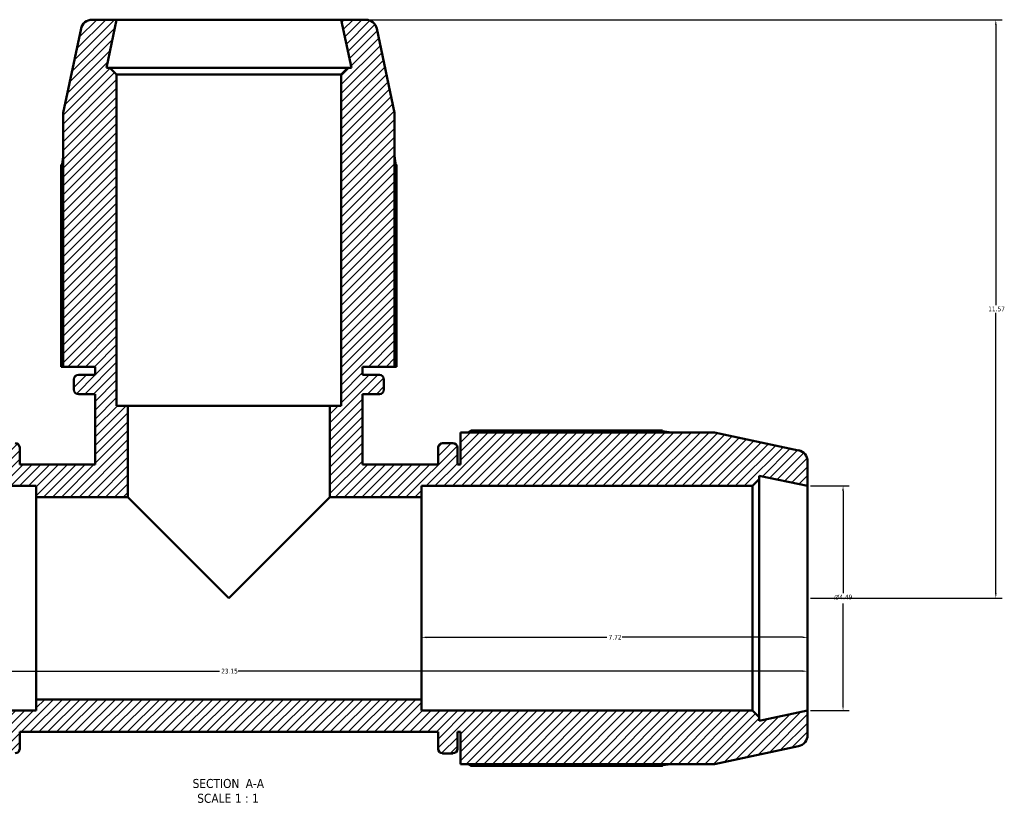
# Model space of a CAD drawing. Header units: inches. Extents: x -0.7 to 70.6, y -23.5 to 50.4.
# Tile 5 of 10: x 21 to 40.7, y -23.5 to -7.9. Entities that reach past the tile are written whole.
import ezdxf

# ---------------------------------------------------------------- set-up
doc = ezdxf.new("R2010")
doc.units = ezdxf.units.IN
doc.header["$MEASUREMENT"] = 0
for name, color, linetype, lineweight in [('Dimension (ANSI)', 7, 'Continuous', 25), ('Hatch (ANSI)', 7, 'Continuous', 18), ('Symbol (ANSI)', 7, 'Continuous', 25), ('Visible (ANSI)', 7, 'Continuous', 50)]:
    doc.layers.add(name, color=color, linetype=linetype, lineweight=lineweight)
doc.styles.add('Label Text (ANSI)', font='tahoma.ttf')
doc.styles.add('Note Text (ANSI)', font='tahoma.ttf')
doc.dimstyles.new('Default (ANSI)', dxfattribs={"dimtxt": 0.094488, "dimasz": 0.098425, "dimexe": 0.125, "dimexo": 0.0625, "dimgap": 0.031496, "dimtad": 0, "dimtih": 1, "dimtoh": 1, "dimrnd": 1e-08, "dimzin": 4, "dimdsep": 46, "dimtxsty": 'Note Text (ANSI)', "dimcen": 0.09, "dimdle": 0.393701, "dimclrd": 256, "dimclre": 256, "dimclrt": 5, "dimadec": 0, "dimazin": 1, "dimtfac": 1, "dimtofl": 0, "dimtmove": 0, "dimatfit": 3, "dimfxl": 1, "dimtolj": 1, "dimtzin": 4, "dimlwd": -1, "dimlwe": -1, "dimarcsym": 0})

# ---------------------------------------------------------------- blocks, each defined once
blk = doc.blocks.new('*D7')
at = {"layer": 'Defpoints', "color": 0, "transparency": 16777216}
for p in [(13.572, -19.471), (36.722, -19.471), (36.722, -20.93)]:
    blk.add_point(p, dxfattribs=at)
at = {"layer": 'Dimension (ANSI)', "transparency": 16777216}
for p, q in [((13.67, -20.93), (24.961, -20.93)), ((36.623, -20.93), (25.333, -20.93))]:
    blk.add_line(p, q, dxfattribs=at)
for points in [[(13.67, -20.914), (13.67, -20.946), (13.572, -20.93)], [(36.623, -20.914), (36.623, -20.946), (36.722, -20.93)]]:
    blk.add_solid(points, dxfattribs=at)
at = {"layer": 'Dimension (ANSI)', "color": 5, "transparency": 16777216, "insert": (24.992, -20.881), "char_height": 0.0945, "attachment_point": 1, "style": 'Note Text (ANSI)'}
blk.add_mtext('\\A1;23.15', dxfattribs=at)
blk = doc.blocks.new('*D8')
at = {"layer": 'Defpoints', "color": 0, "transparency": 16777216}
for p in [(29.002, -19.471), (36.722, -19.471), (36.722, -20.253)]:
    blk.add_point(p, dxfattribs=at)
at = {"layer": 'Dimension (ANSI)', "transparency": 16777216}
for p, q in [((29.1, -20.253), (32.71, -20.253)), ((36.623, -20.253), (33.013, -20.253))]:
    blk.add_line(p, q, dxfattribs=at)
for points in [[(29.1, -20.237), (29.1, -20.27), (29.002, -20.253)], [(36.623, -20.237), (36.623, -20.27), (36.722, -20.253)]]:
    blk.add_solid(points, dxfattribs=at)
at = {"layer": 'Dimension (ANSI)', "color": 5, "transparency": 16777216, "insert": (32.742, -20.205), "char_height": 0.0945, "attachment_point": 1, "style": 'Note Text (ANSI)'}
blk.add_mtext('\\A1;7.72', dxfattribs=at)
blk = doc.blocks.new('*D9')
at = {"layer": 'Defpoints', "color": 0, "transparency": 16777216}
for p in [(27.393, -7.901), (36.722, -19.471), (40.489, -19.471)]:
    blk.add_point(p, dxfattribs=at)
at = {"layer": 'Dimension (ANSI)', "transparency": 16777216}
for p, q in [((27.455, -7.901), (40.614, -7.901)), ((40.489, -8), (40.489, -13.607)), ((40.489, -19.373), (40.489, -13.766)), ((36.784, -19.471), (40.614, -19.471))]:
    blk.add_line(p, q, dxfattribs=at)
for points in [[(40.473, -8), (40.505, -8), (40.489, -7.901)], [(40.473, -19.373), (40.505, -19.373), (40.489, -19.471)]]:
    blk.add_solid(points, dxfattribs=at)
at = {"layer": 'Dimension (ANSI)', "color": 5, "transparency": 16777216, "insert": (40.337, -13.638), "char_height": 0.0945, "attachment_point": 1, "style": 'Note Text (ANSI)'}
blk.add_mtext('\\A1;11.57', dxfattribs=at)
blk = doc.blocks.new('*D10')
at = {"layer": 'Defpoints', "color": 0, "transparency": 16777216}
for p in [(36.722, -17.225), (36.722, -21.718), (37.433, -21.718)]:
    blk.add_point(p, dxfattribs=at)
at = {"layer": 'Dimension (ANSI)', "transparency": 16777216}
for p, q in [((36.784, -17.225), (37.558, -17.225)), ((37.433, -17.324), (37.433, -19.369)), ((37.433, -21.619), (37.433, -19.574)), ((36.784, -21.718), (37.558, -21.718))]:
    blk.add_line(p, q, dxfattribs=at)
for points in [[(37.416, -17.324), (37.449, -17.324), (37.433, -17.225)], [(37.416, -21.619), (37.449, -21.619), (37.433, -21.718)]]:
    blk.add_solid(points, dxfattribs=at)
at = {"layer": 'Dimension (ANSI)', "color": 5, "transparency": 16777216, "insert": (37.258, -19.4), "char_height": 0.09449, "attachment_point": 1, "style": 'Note Text (ANSI)'}
blk.add_mtext('\\A1;{\\fAIGDT|b0|i0;\\H0.0945;\\ln}\\fTahoma|b0|i0;\\H0.0945;4.49', dxfattribs=at)

msp = doc.modelspace()

# ---------------------------------------------------------------- hatches: boundary and pattern name
at = {"layer": 'Hatch (ANSI)'}
h = msp.add_hatch(dxfattribs=at)
h.set_pattern_fill('ANSI31', color=256, style=0)
edge = h.paths.add_edge_path()
edge.add_line((14.671, -21.718), (14.536, -21.852))
edge.add_line((14.536, -21.852), (14.536, -21.922))
edge.add_line((14.536, -21.922), (13.572, -21.718))
edge.add_line((13.572, -21.718), (13.572, -22.209))
edge.add_ellipse((13.796, -22.209), major_axis=(0, -0.225), ratio=1, start_angle=270, end_angle=348)
edge.add_line((13.75, -22.429), (15.433, -22.787))
edge.add_line((15.433, -22.787), (20.514, -22.787))
edge.add_line((20.514, -22.787), (20.514, -22.145))
edge.add_line((20.514, -22.145), (20.576, -22.145))
edge.add_line((20.576, -22.145), (20.576, -22.483))
edge.add_ellipse((20.665, -22.483), major_axis=(0, -0.0898), ratio=1, start_angle=270, end_angle=360)
edge.add_line((20.665, -22.573), (20.871, -22.573))
edge.add_ellipse((20.871, -22.483), major_axis=(0.0898, 0), ratio=1, start_angle=270, end_angle=360)
edge.add_line((20.961, -22.483), (20.961, -22.145))
edge.add_line((20.961, -22.145), (29.332, -22.145))
edge.add_line((29.332, -22.145), (29.332, -22.483))
edge.add_ellipse((29.422, -22.483), major_axis=(0, -0.0898), ratio=1, start_angle=270, end_angle=360)
edge.add_line((29.422, -22.573), (29.628, -22.573))
edge.add_ellipse((29.628, -22.483), major_axis=(0.0898, 0), ratio=1, start_angle=270, end_angle=360)
edge.add_line((29.718, -22.483), (29.718, -22.145))
edge.add_line((29.718, -22.145), (29.78, -22.145))
edge.add_line((29.78, -22.145), (29.78, -22.787))
edge.add_line((29.78, -22.787), (34.861, -22.787))
edge.add_line((34.861, -22.787), (36.544, -22.429))
edge.add_ellipse((36.497, -22.209), major_axis=(0.22, 0.047), ratio=1, start_angle=270, end_angle=348)
edge.add_line((36.722, -22.209), (36.722, -21.718))
edge.add_line((36.722, -21.718), (35.758, -21.922))
edge.add_line((35.758, -21.922), (35.758, -21.852))
edge.add_line((35.758, -21.852), (35.623, -21.718))
edge.add_line((35.623, -21.718), (29.002, -21.718))
edge.add_line((29.002, -21.718), (29.002, -21.493))
edge.add_line((29.002, -21.493), (21.292, -21.493))
edge.add_line((21.292, -21.493), (21.292, -21.718))
edge.add_line((21.292, -21.718), (14.671, -21.718))
edge = h.paths.add_edge_path()
edge.add_line((21.831, -14.843), (22.473, -14.843))
edge.add_line((22.473, -14.843), (22.473, -15.005))
edge.add_line((22.473, -15.005), (22.135, -15.005))
edge.add_ellipse((22.135, -15.094), major_axis=(-0.0898, 0), ratio=1, start_angle=270, end_angle=360)
edge.add_line((22.045, -15.094), (22.045, -15.3))
edge.add_ellipse((22.135, -15.3), major_axis=(0, -0.0898), ratio=1, start_angle=270, end_angle=360)
edge.add_line((22.135, -15.39), (22.473, -15.39))
edge.add_line((22.473, -15.39), (22.473, -16.798))
edge.add_line((22.473, -16.798), (20.961, -16.798))
edge.add_line((20.961, -16.798), (20.961, -16.46))
edge.add_ellipse((20.871, -16.46), major_axis=(0, 0.0898), ratio=1, start_angle=270, end_angle=360)
edge.add_line((20.871, -16.37), (20.665, -16.37))
edge.add_ellipse((20.665, -16.46), major_axis=(-0.0898, 0), ratio=1, start_angle=270, end_angle=360)
edge.add_line((20.576, -16.46), (20.576, -16.798))
edge.add_line((20.576, -16.798), (20.514, -16.798))
edge.add_line((20.514, -16.798), (20.514, -16.156))
edge.add_line((20.514, -16.156), (15.433, -16.156))
edge.add_line((15.433, -16.156), (13.75, -16.514))
edge.add_ellipse((13.796, -16.733), major_axis=(-0.22, -0.047), ratio=1, start_angle=270, end_angle=348)
edge.add_line((13.572, -16.733), (13.572, -17.225))
edge.add_line((13.572, -17.225), (14.536, -17.02))
edge.add_line((14.536, -17.02), (14.536, -17.091))
edge.add_line((14.536, -17.091), (14.671, -17.225))
edge.add_line((14.671, -17.225), (21.292, -17.225))
edge.add_line((21.292, -17.225), (21.292, -17.45))
edge.add_line((21.292, -17.45), (23.125, -17.45))
edge.add_line((23.125, -17.45), (23.125, -15.621))
edge.add_line((23.125, -15.621), (22.901, -15.621))
edge.add_line((22.901, -15.621), (22.901, -9))
edge.add_line((22.901, -9), (22.766, -8.866))
edge.add_line((22.766, -8.866), (22.696, -8.866))
edge.add_line((22.696, -8.866), (22.901, -7.901))
edge.add_line((22.901, -7.901), (22.409, -7.901))
edge.add_ellipse((22.409, -8.126), major_axis=(-0.225, 0), ratio=1, start_angle=270, end_angle=348)
edge.add_line((22.189, -8.079), (21.831, -9.762))
edge.add_line((21.831, -9.762), (21.831, -14.843))
edge = h.paths.add_edge_path()
edge.add_line((27.821, -14.843), (28.462, -14.843))
edge.add_line((28.462, -14.843), (28.462, -9.762))
edge.add_line((28.462, -9.762), (28.105, -8.079))
edge.add_ellipse((27.885, -8.126), major_axis=(-0.047, 0.22), ratio=1, start_angle=270, end_angle=348)
edge.add_line((27.885, -7.901), (27.393, -7.901))
edge.add_line((27.393, -7.901), (27.598, -8.866))
edge.add_line((27.598, -8.866), (27.528, -8.866))
edge.add_line((27.528, -8.866), (27.393, -9))
edge.add_line((27.393, -9), (27.393, -15.621))
edge.add_line((27.393, -15.621), (27.168, -15.621))
edge.add_line((27.168, -15.621), (27.168, -17.45))
edge.add_line((27.168, -17.45), (29.002, -17.45))
edge.add_line((29.002, -17.45), (29.002, -17.225))
edge.add_line((29.002, -17.225), (35.623, -17.225))
edge.add_line((35.623, -17.225), (35.758, -17.091))
edge.add_line((35.758, -17.091), (35.758, -17.02))
edge.add_line((35.758, -17.02), (36.722, -17.225))
edge.add_line((36.722, -17.225), (36.722, -16.733))
edge.add_ellipse((36.497, -16.733), major_axis=(0, 0.225), ratio=1, start_angle=270, end_angle=348)
edge.add_line((36.544, -16.514), (34.861, -16.156))
edge.add_line((34.861, -16.156), (29.78, -16.156))
edge.add_line((29.78, -16.156), (29.78, -16.798))
edge.add_line((29.78, -16.798), (29.718, -16.798))
edge.add_line((29.718, -16.798), (29.718, -16.46))
edge.add_ellipse((29.628, -16.46), major_axis=(0, 0.0898), ratio=1, start_angle=270, end_angle=360)
edge.add_line((29.628, -16.37), (29.422, -16.37))
edge.add_ellipse((29.422, -16.46), major_axis=(-0.0898, 0), ratio=1, start_angle=270, end_angle=360)
edge.add_line((29.332, -16.46), (29.332, -16.798))
edge.add_line((29.332, -16.798), (27.821, -16.798))
edge.add_line((27.821, -16.798), (27.821, -15.39))
edge.add_line((27.821, -15.39), (28.159, -15.39))
edge.add_ellipse((28.159, -15.3), major_axis=(0.0898, 0), ratio=1, start_angle=270, end_angle=360)
edge.add_line((28.248, -15.3), (28.248, -15.094))
edge.add_ellipse((28.159, -15.094), major_axis=(0, 0.0898), ratio=1, start_angle=270, end_angle=360)
edge.add_line((28.159, -15.005), (27.821, -15.005))
edge.add_line((27.821, -15.005), (27.821, -14.843))

# ---------------------------------------------------------------- linework, layer by layer
at = {"layer": 'Visible (ANSI)'}
for p, q in [((22.901, -7.901), (22.409, -7.901)), ((22.696, -8.866), (22.901, -7.901)), ((27.393, -7.901), (22.901, -7.901)), ((27.885, -7.901), (27.393, -7.901)), ((27.393, -7.901), (27.598, -8.866)), ((22.189, -8.079), (21.831, -9.762)), ((28.462, -9.762), (28.105, -8.079)), ((22.766, -8.866), (22.696, -8.866)), ((22.901, -9), (22.766, -8.866)), ((27.528, -8.866), (22.766, -8.866)), ((22.901, -15.621), (22.901, -9)), ((22.901, -9), (27.393, -9)), ((27.528, -8.866), (27.393, -9)), ((27.393, -9), (27.393, -15.621)), ((27.598, -8.866), (27.528, -8.866)), ((21.831, -9.762), (21.831, -14.843)), ((28.462, -14.843), (28.462, -9.762)), ((21.792, -10.804), (21.792, -14.843)), ((28.501, -14.843), (28.501, -10.804)), ((21.792, -14.843), (21.831, -14.843)), ((21.831, -14.843), (22.473, -14.843)), ((22.473, -14.843), (22.473, -15.005)), ((27.821, -14.843), (28.462, -14.843)), ((27.821, -15.005), (27.821, -14.843)), ((28.462, -14.843), (28.501, -14.843)), ((22.045, -15.094), (22.045, -15.3)), ((22.473, -15.005), (22.135, -15.005)), ((28.159, -15.005), (27.821, -15.005)), ((28.248, -15.3), (28.248, -15.094)), ((22.135, -15.39), (22.473, -15.39)), ((22.473, -15.39), (22.473, -16.798)), ((27.821, -16.798), (27.821, -15.39)), ((27.821, -15.39), (28.159, -15.39)), ((23.125, -15.621), (22.901, -15.621)), ((23.125, -17.45), (23.125, -15.621)), ((27.168, -15.621), (23.125, -15.621)), ((27.393, -15.621), (27.168, -15.621)), ((27.168, -15.621), (27.168, -17.45)), ((33.82, -16.117), (29.994, -16.117)), ((34.861, -16.156), (29.78, -16.156)), ((29.78, -16.156), (29.78, -16.798)), ((36.544, -16.514), (34.861, -16.156)), ((20.961, -16.798), (20.961, -16.46)), ((29.332, -16.46), (29.332, -16.798)), ((29.628, -16.37), (29.422, -16.37)), ((29.718, -16.798), (29.718, -16.46)), ((36.722, -17.225), (36.722, -16.733)), ((22.473, -16.798), (20.961, -16.798)), ((29.332, -16.798), (27.821, -16.798)), ((29.78, -16.798), (29.718, -16.798)), ((35.623, -17.225), (35.758, -17.091)), ((35.758, -17.091), (35.758, -17.02)), ((35.758, -17.02), (36.722, -17.225)), ((35.758, -21.852), (35.758, -17.091)), ((14.671, -17.225), (21.292, -17.225)), ((21.292, -17.225), (21.292, -17.45)), ((29.002, -17.45), (29.002, -17.225)), ((29.002, -17.225), (35.623, -17.225)), ((35.623, -17.225), (35.623, -21.718)), ((36.722, -21.718), (36.722, -17.225)), ((21.292, -17.45), (23.125, -17.45)), ((21.292, -21.493), (21.292, -17.45)), ((25.147, -19.471), (23.125, -17.45)), ((27.168, -17.45), (25.147, -19.471)), ((27.168, -17.45), (29.002, -17.45)), ((29.002, -17.45), (29.002, -21.493)), ((29.002, -21.493), (21.292, -21.493)), ((21.292, -21.493), (21.292, -21.718)), ((29.002, -21.718), (29.002, -21.493)), ((21.292, -21.718), (14.671, -21.718)), ((35.623, -21.718), (29.002, -21.718)), ((35.758, -21.852), (35.623, -21.718)), ((36.722, -21.718), (35.758, -21.922)), ((35.758, -21.922), (35.758, -21.852)), ((36.722, -22.209), (36.722, -21.718)), ((20.961, -22.483), (20.961, -22.145)), ((20.961, -22.145), (29.332, -22.145)), ((29.332, -22.145), (29.332, -22.483)), ((29.718, -22.483), (29.718, -22.145)), ((29.718, -22.145), (29.78, -22.145)), ((29.78, -22.145), (29.78, -22.787)), ((34.861, -22.787), (36.544, -22.429)), ((29.422, -22.573), (29.628, -22.573)), ((29.78, -22.787), (34.861, -22.787)), ((29.994, -22.826), (33.82, -22.826))]:
    msp.add_line(p, q, dxfattribs=at)
for centre, radius, start, end in [((22.409, -8.126), 0.225, 90, 168), ((27.885, -8.126), 0.225, 12, 90), ((22.135, -15.094), 0.0898, 90, 180), ((28.159, -15.094), 0.0898, 0, 90), ((22.135, -15.3), 0.0898, 180, 270), ((28.159, -15.3), 0.0898, 270, 0), ((20.871, -16.46), 0.0898, 0, 90), ((29.422, -16.46), 0.0898, 90, 180), ((29.628, -16.46), 0.0898, 0, 90), ((36.497, -16.733), 0.225, 0, 78), ((36.497, -22.209), 0.225, 282, 0), ((20.871, -22.483), 0.0898, 270, 0), ((29.422, -22.483), 0.0898, 180, 270), ((29.628, -22.483), 0.0898, 270, 0)]:
    msp.add_arc(centre, radius, start, end, dxfattribs=at)
for points, weights in [([(21.811, -10.794), (21.802, -10.799), (21.792, -10.804)], [1, 1.00001731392, 1]), ([(21.831, -10.644), (21.821, -10.718), (21.811, -10.794)], [1.00089755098, 1.00046845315, 1]), ([(28.482, -10.794), (28.472, -10.718), (28.462, -10.644)], [1, 1.00046845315, 1.00089755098]), ([(28.501, -10.804), (28.492, -10.799), (28.482, -10.794)], [1, 1.00001731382, 1]), ([(29.932, -16.156), (29.962, -16.137), (29.994, -16.117)], [1.01477706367, 1.01746443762, 1.02000778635]), ([(33.829, -16.136), (33.824, -16.127), (33.82, -16.117)], [1, 1.00001731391, 1]), ([(33.979, -16.156), (33.905, -16.146), (33.829, -16.136)], [1.00082495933, 1.00043217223, 1]), ([(29.994, -22.826), (29.962, -22.806), (29.932, -22.787)], [1.02000778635, 1.01746443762, 1.01477706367]), ([(33.82, -22.826), (33.824, -22.816), (33.829, -22.807)], [1, 1.00001731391, 1]), ([(33.829, -22.807), (33.905, -22.797), (33.979, -22.787)], [1, 1.00043217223, 1.00082495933])]:
    msp.add_rational_spline(points, weights, degree=2, dxfattribs=at)

# ---------------------------------------------------------------- texts
at = {"layer": 'Symbol (ANSI)', "char_height": 0.18, "attachment_point": 7, "style": 'Label Text (ANSI)'}
for s, insert in [('SECTION', (24.421, -23.269)), (' A-A', (25.415, -23.266)), ('SCALE', (24.513, -23.565)), (' 1 : 1', (25.201, -23.562))]:
    msp.add_mtext(s, dxfattribs=dict(at, insert=insert))

# ---------------------------------------------------------------- dimensions: what is measured, and where the dimension line sits
at = {"layer": 'Dimension (ANSI)'}
dim = msp.add_linear_dim(base=(40.489, -19.471), p1=(27.393, -7.901), p2=(36.722, -19.471), angle=90, dimstyle='Default (ANSI)', override={"dimgap": 0.031496, "dimdec": 2, "dimtol": 0, "dimlim": 0, "dimtp": 0, "dimtm": 0, "dimtdec": 2, "dimatfit": 1}, dxfattribs=at)
dim.commit()
dim.dimension.update_dxf_attribs({"geometry": '*D9', "text_midpoint": (40.489, -13.686), "dimtype": 160})
dim = msp.add_linear_dim(base=(37.433, -21.718), p1=(36.722, -17.225), p2=(36.722, -21.718), angle=90, text='{\\fAIGDT|b0|i0;\\H0.0945;\\ln}\\fTahoma|b0|i0;\\H0.0945;<>', dimstyle='Default (ANSI)', override={"dimgap": 0.031496, "dimdec": 2, "dimtol": 0, "dimlim": 0, "dimtp": 0, "dimtm": 0, "dimtdec": 2, "dimatfit": 1}, dxfattribs=at)
dim.commit()
dim.dimension.update_dxf_attribs({"geometry": '*D10', "text_midpoint": (37.433, -19.471), "dimtype": 160})
for base, p1, picture, middle in [((36.722, -20.93), (13.572, -19.471), '*D7', (25.147, -20.93)), ((36.722, -20.253), (29.002, -19.471), '*D8', (32.862, -20.253))]:
    dim = msp.add_linear_dim(base=base, p1=p1, p2=(36.722, -19.471), dimstyle='Default (ANSI)', override={"dimgap": 0.031496, "dimtih": 0, "dimtoh": 0, "dimdec": 2, "dimse1": 1, "dimse2": 1, "dimtol": 0, "dimlim": 0, "dimtp": 0, "dimtm": 0, "dimtdec": 2, "dimatfit": 1}, dxfattribs=at)
    dim.commit()
    dim.dimension.update_dxf_attribs({"geometry": picture, "text_midpoint": middle, "dimtype": 160})

doc.saveas('drawing.dxf')
